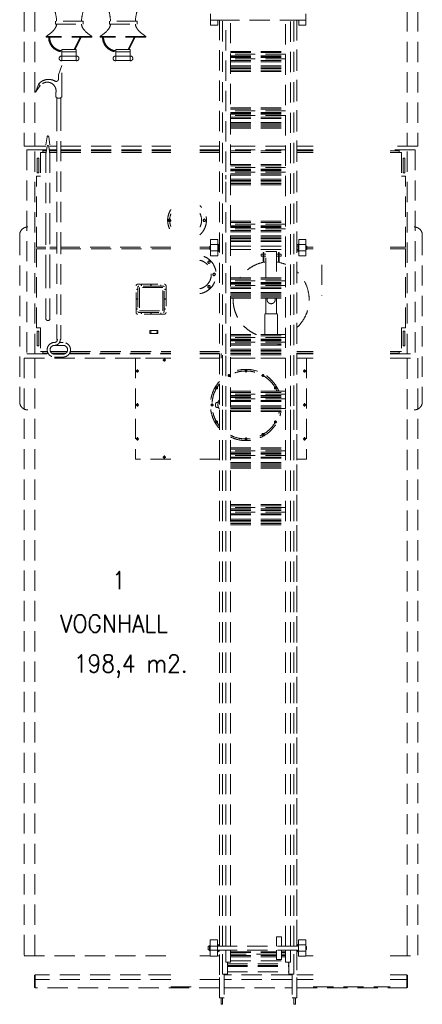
# Model space of a CAD drawing. Header units: millimetres. Extents: x -474437 to 165693, y -93174 to 980873.
# Tile 54 of 60: x 114453 to 116942, y 490047 to 496128. Entities that reach past the tile are written whole.
import ezdxf

# ---------------------------------------------------------------- set-up
doc = ezdxf.new("R2010")
doc.units = ezdxf.units.MM
doc.linetypes.add('NASCOSTA', pattern=[0.375, 0.25, -0.125])
doc.layers.add('Brannbil', color=9, linetype='CONTINUOUS', lineweight=9)
doc.styles.get("Standard").update_dxf_attribs({"font": 'romans.shx', "width": 0.9})

msp = doc.modelspace()

# ---------------------------------------------------------------- linework, layer by layer
at = {"layer": 'Brannbil', "linetype": 'NASCOSTA', "ltscale": 500}
for p, q in [((114480.6, 496554.5), (114480.6, 495347.6)), ((114545.6, 496554.5), (114545.6, 495347.6)), ((116849.4, 496554.5), (116849.4, 495347.6)), ((116914.3, 496554.5), (116914.3, 495347.6)), ((114674.7, 496118.9), (114674.7, 496100.9)), ((114845.7, 496118.9), (114674.7, 496118.9)), ((114845.7, 496100.9), (114845.7, 496118.9)), ((115008, 496118.9), (115008, 496100.9)), ((115179, 496118.9), (115008, 496118.9)), ((115179, 496100.9), (115179, 496118.9)), ((115632.9, 496125.4), (115632.9, 496165.4)), ((115632.9, 496125.4), (115707.2, 496125.4)), ((115632.9, 496095.4), (115632.9, 496125.4)), ((115676.9, 496095.4), (115676.9, 496125.4)), ((115687.2, 496125.4), (116167.1, 496125.4)), ((115687.2, 493752.5), (115687.2, 496125.4)), ((115707.2, 493743.3), (115707.2, 496125.4)), ((115727.2, 494063.8), (115727.2, 496125.4)), ((115757.1, 493732.5), (115757.1, 496125.4)), ((116097.1, 493726.2), (116097.1, 496125.4)), ((116127.1, 493741.4), (116127.1, 496125.4)), ((116147.1, 493743.3), (116147.1, 496125.4)), ((116167.1, 496125.4), (116222.9, 496125.4)), ((116167.1, 496125.4), (116167.1, 493802.7)), ((116167.1, 493756.9), (116167.1, 496125.4)), ((116178.9, 496095.4), (116178.9, 496125.4)), ((116222.9, 496125.4), (116222.9, 496165.4)), ((116222.9, 496095.4), (116222.9, 496125.4)), ((114674.7, 496100.9), (114845.7, 496100.9)), ((115008, 496100.9), (115179, 496100.9)), ((115632.9, 496095.4), (115676.9, 496095.4)), ((116178.9, 496095.4), (116222.9, 496095.4)), ((114616.2, 496024.3), (114616.2, 496019.8)), ((114899.7, 496024.3), (114616.2, 496024.3)), ((114899.7, 496019.8), (114616.2, 496019.8)), ((114789.6, 495943.9), (114827, 496019.8)), ((114795.2, 495943.9), (114832.6, 496019.8)), ((114899.7, 496024.3), (114899.7, 496019.8)), ((114949.6, 496024.3), (114949.6, 496019.8)), ((115233, 496024.3), (114949.6, 496024.3)), ((115233, 496019.8), (114949.6, 496019.8)), ((115122.9, 495943.9), (115160.3, 496019.8)), ((115128.6, 495943.9), (115165.9, 496019.8)), ((115233, 496024.3), (115233, 496019.8)), ((114713.9, 495943.9), (114801.9, 495943.9)), ((114713.9, 495943.9), (114713.9, 495875.4)), ((114801.9, 495943.9), (114801.9, 495875.4)), ((115047.3, 495943.9), (115135.3, 495943.9)), ((115047.3, 495943.9), (115047.3, 495875.4)), ((115135.3, 495943.9), (115135.3, 495875.4)), ((114713.9, 495930.2), (114801.9, 495930.2)), ((114713.9, 495903.8), (114801.9, 495903.8)), ((114713.9, 495875.4), (114801.9, 495875.4)), ((114782.7, 495930), (114782.8, 495930.2)), ((115047.3, 495930.2), (115135.3, 495930.2)), ((115047.3, 495903.8), (115135.3, 495903.8)), ((115047.3, 495875.4), (115135.3, 495875.4)), ((115757.1, 495933), (116097.1, 495933)), ((115757.1, 495925.6), (116097.1, 495925.6)), ((116097.1, 495916.1), (115757.1, 495916.1)), ((115757.1, 495906.1), (116097.1, 495906.1)), ((115757.1, 495899.1), (116097.1, 495899.1)), ((115757.1, 495895.7), (116097.1, 495895.7)), ((116097.1, 495886.1), (115757.1, 495886.1)), ((115757.1, 495876.1), (116097.1, 495876.1)), ((114712.8, 495845.3), (114692.2, 495788.5)), ((114712.8, 495674.3), (114712.8, 495844.6)), ((115757.1, 495869.1), (116097.1, 495869.1)), ((115757.1, 495843.1), (116097.1, 495843.1)), ((115757.1, 495835.7), (116097.1, 495835.7)), ((115757.1, 495826), (116097.1, 495826)), ((115757.1, 495816.1), (116097.1, 495816.1)), ((114692.2, 495788.5), (114692.2, 495760.6)), ((114692.2, 495767.2), (114692.2, 495762.8)), ((115757.1, 495809.1), (116097.1, 495809.1)), ((114568.4, 495728.6), (114551.4, 495681.1)), ((114551.4, 495681.1), (114580.3, 495721.1)), ((114580.2, 495720.6), (114568.4, 495729.4)), ((114676.8, 495653), (114676.8, 495679.2)), ((114685.8, 495644), (114676.8, 495653)), ((114676.8, 495653), (114685.8, 495644)), ((114685.8, 495644), (114682.9, 495644)), ((114682.9, 495643.9), (114682.9, 495565.8)), ((114703.8, 495644), (114685.8, 495644)), ((114703.6, 495643.9), (114706.3, 495643.9)), ((114703.8, 495644), (114712.8, 495653)), ((114706.3, 495643.9), (114706.3, 495565.8)), ((114712.8, 495653), (114712.8, 495674.3)), ((115757.1, 495583.1), (116097.1, 495583.1)), ((115757.1, 495575.7), (116097.1, 495575.7)), ((114682.9, 495565.8), (114682.9, 494808.8)), ((114706.3, 495566.2), (114706.3, 494805.1)), ((116097.1, 495566.1), (115757.1, 495566.1)), ((115757.1, 495556.1), (116097.1, 495556.1)), ((115757.1, 495549.1), (116097.1, 495549.1)), ((115757.1, 495545.7), (116097.1, 495545.7)), ((116097.1, 495536.1), (115757.1, 495536.1)), ((115757.1, 495526.1), (116097.1, 495526.1)), ((115757.1, 495519.1), (116097.1, 495519.1)), ((115757.1, 495493.1), (116097.1, 495493.1)), ((115757.1, 495485.7), (116097.1, 495485.7)), ((115757.1, 495476), (116097.1, 495476)), ((115757.1, 495466.1), (116097.1, 495466.1)), ((115757.1, 495459.1), (116097.1, 495459.1)), ((114622, 495405.7), (114614.6, 495355.5)), ((114632.7, 495405.6), (114639.8, 495355.5)), ((114480.6, 495347.6), (114614.6, 495347.6)), ((114545.6, 495347.6), (114614.6, 495347.6)), ((114614.6, 494807.6), (114614.6, 495355.5)), ((114622, 495346.3), (114614.6, 495296.1)), ((114632.7, 495346.3), (114639.8, 495296.1)), ((114639.8, 494807.6), (114639.8, 495355.5)), ((114639.8, 495347.6), (114682.9, 495347.6)), ((114639.8, 495347.6), (114682.9, 495347.6)), ((114706.3, 495347.6), (115387.5, 495347.6)), ((114706.3, 495347.6), (115387.5, 495347.6)), ((115567.5, 495347.6), (115687.2, 495347.6)), ((115567.5, 495347.6), (115687.2, 495347.6)), ((116097.1, 495347.6), (115757.1, 495347.6)), ((115757.1, 495347.6), (115822.3, 495347.6)), ((116267.1, 495347.6), (116167.1, 495347.6)), ((116914.3, 495347.6), (116743.7, 495347.6)), ((114496.6, 495323.7), (114496.6, 494063.8)), ((114496.6, 495323.7), (114614.6, 495323.7)), ((114546.6, 494063.8), (114546.6, 495323.7)), ((114581.6, 495307.7), (114581.6, 495162.7)), ((114581.6, 495307.7), (114614.6, 495307.7)), ((114596.6, 495307.7), (114596.6, 495323.7)), ((114596.6, 495317.7), (114614.6, 495317.7)), ((114639.8, 495323.7), (114682.9, 495323.7)), ((114639.8, 495317.7), (114682.9, 495317.7)), ((114639.8, 495307.7), (114682.9, 495307.7)), ((114706.3, 495323.7), (115387.5, 495323.7)), ((114706.3, 495317.7), (115387.5, 495317.7)), ((114706.3, 495307.7), (115387.5, 495307.7)), ((115567.5, 495323.7), (115687.2, 495323.7)), ((115567.5, 495317.7), (115687.2, 495317.7)), ((115567.5, 495307.7), (115687.2, 495307.7)), ((116097.1, 495323.7), (115757.1, 495323.7)), ((115757.1, 495317.7), (116097.1, 495317.7)), ((115757.1, 495307.7), (116097.1, 495307.7)), ((116267.1, 495323.7), (116167.1, 495323.7)), ((116167.1, 495317.7), (116267.1, 495317.7)), ((116167.1, 495307.7), (116267.1, 495307.7)), ((116898.3, 495323.7), (116743.7, 495323.7)), ((116743.7, 495317.7), (116798.4, 495317.7)), ((116743.7, 495307.7), (116813.4, 495307.7)), ((116798.4, 495307.7), (116798.4, 495323.7)), ((116813.4, 495307.7), (116813.4, 495162.7)), ((116848.4, 494063.8), (116848.4, 495323.7)), ((116898.3, 495323.7), (116898.3, 494063.8)), ((115757.1, 495233.1), (116097.1, 495233.1)), ((115757.1, 495225.7), (116097.1, 495225.7)), ((116097.1, 495216.1), (115757.1, 495216.1)), ((115757.1, 495206.1), (116097.1, 495206.1)), ((114581.6, 495162.7), (114556.6, 495162.7)), ((114556.6, 495162.7), (114581.6, 495162.7)), ((114556.6, 494723.5), (114556.6, 495162.7)), ((115727.2, 495143.1), (115727.2, 495169.1)), ((115757.1, 495199.1), (116097.1, 495199.1)), ((115757.1, 495195.7), (116097.1, 495195.7)), ((116097.1, 495186.1), (115757.1, 495186.1)), ((115757.1, 495176.1), (116097.1, 495176.1)), ((115757.1, 495169.1), (116097.1, 495169.1)), ((116813.4, 495162.7), (116838.4, 495162.7)), ((116838.4, 494723.5), (116838.4, 495162.7)), ((115757.1, 495143.1), (116097.1, 495143.1)), ((115757.1, 495135.7), (116097.1, 495135.7)), ((115757.1, 495126.1), (116097.1, 495126.1)), ((115757.1, 495116.1), (116097.1, 495116.1)), ((115757.1, 495109.1), (116097.1, 495109.1)), ((115757.1, 494883.2), (116097.1, 494883.2)), ((115757.1, 494875.8), (116097.1, 494875.8)), ((116097.1, 494866.2), (115757.1, 494866.2)), ((115757.1, 494856.2), (116097.1, 494856.2)), ((115757.1, 494849.2), (116097.1, 494849.2)), ((115757.1, 494845.8), (116097.1, 494845.8)), ((114452.6, 494798.2), (114452.6, 493768.3)), ((114614.6, 494550.9), (114614.6, 494807.6)), ((114639.8, 494554.1), (114639.8, 494807.6)), ((114682.9, 494808.8), (114682.9, 494152.8)), ((114706.3, 494805.1), (114706.3, 494152.8)), ((116097.1, 494836.2), (115757.1, 494836.2)), ((115757.1, 494826.2), (116097.1, 494826.2)), ((115757.1, 494819.2), (116097.1, 494819.2)), ((115757.1, 494793.2), (116097.1, 494793.2)), ((115757.1, 494785.8), (116097.1, 494785.8)), ((116942.3, 494798.2), (116942.3, 493768.3)), ((114614.6, 494723.5), (114556.6, 494723.5)), ((114682.9, 494723.5), (114639.8, 494723.5)), ((115387.5, 494723.5), (114706.3, 494723.5)), ((115627.9, 494723.5), (115567.5, 494723.5)), ((115627.9, 494709.9), (115627.9, 494729.9)), ((115632.9, 494729.9), (115627.9, 494729.9)), ((115632.9, 494769.9), (115676.9, 494769.9)), ((115632.9, 494739.9), (115632.9, 494769.9)), ((115632.9, 494699.9), (115632.9, 494739.9)), ((115676.9, 494739.9), (115632.9, 494739.9)), ((115676.9, 494769.9), (115676.9, 494719.9)), ((115676.9, 494742.4), (115681.9, 494742.4)), ((115676.9, 494669.9), (115676.9, 494719.9)), ((115681.9, 494697.4), (115681.9, 494742.4)), ((115681.9, 494739.9), (115687.2, 494739.9)), ((115757.1, 494776.1), (116097.1, 494776.1)), ((115757.1, 494766.2), (116097.1, 494766.2)), ((115757.1, 494759.2), (116097.1, 494759.2)), ((115757.1, 494729.9), (116097.1, 494729.9)), ((116167.1, 494739.9), (116173.9, 494739.9)), ((116167.1, 494729.9), (116173.9, 494729.9)), ((116178.9, 494742.4), (116173.9, 494742.4)), ((116173.9, 494697.4), (116173.9, 494742.4)), ((116178.9, 494769.9), (116222.9, 494769.9)), ((116178.9, 494719.9), (116178.9, 494769.9)), ((116178.9, 494739.9), (116222.9, 494739.9)), ((116178.9, 494669.9), (116178.9, 494719.9)), ((116222.9, 494769.9), (116222.9, 494739.9)), ((116222.9, 494699.9), (116222.9, 494739.9)), ((116222.9, 494729.9), (116227.9, 494729.9)), ((116227.9, 494709.9), (116227.9, 494729.9)), ((116227.9, 494723.5), (116267.1, 494723.5)), ((116743.7, 494723.5), (116838.4, 494723.5)), ((114556.6, 494224.8), (114556.6, 494713.5)), ((114556.6, 494713.5), (114614.6, 494713.5)), ((114639.8, 494713.5), (114682.9, 494713.5)), ((114706.3, 494713.5), (115387.5, 494713.5)), ((115567.5, 494713.5), (115627.9, 494713.5)), ((115632.9, 494709.9), (115627.9, 494709.9)), ((115676.9, 494699.9), (115632.9, 494699.9)), ((115632.9, 494669.9), (115632.9, 494699.9)), ((115632.9, 494669.9), (115676.9, 494669.9)), ((115676.9, 494697.4), (115681.9, 494697.4)), ((115681.9, 494709.9), (115687.2, 494709.9)), ((115681.9, 494699.9), (115687.2, 494699.9)), ((115757.1, 494709.9), (116097.1, 494709.9)), ((115945, 494680.2), (115945, 494668.2)), ((115957.5, 494680.2), (115945, 494680.2)), ((115945, 494668.2), (115957.5, 494668.2)), ((115957.5, 494629.3), (115957.5, 494689.7)), ((115957.5, 494689.7), (115961.5, 494689.7)), ((115957.5, 494680.7), (115961.5, 494680.7)), ((115961.5, 494630.2), (115961.5, 494689.7)), ((115974.9, 494680.2), (115961.5, 494680.2)), ((115961.5, 494668.2), (115974.9, 494668.2)), ((115974.9, 494697.2), (116039.9, 494697.2)), ((115974.9, 494533.2), (115974.9, 494697.2)), ((116039.9, 494697.2), (116039.9, 494533.2)), ((116053.4, 494680.2), (116039.9, 494680.2)), ((116039.9, 494668.2), (116053.4, 494668.2)), ((116053.4, 494630.2), (116053.4, 494689.7)), ((116057.4, 494689.7), (116053.4, 494689.7)), ((116057.4, 494680.7), (116053.4, 494680.7)), ((116057.4, 494629.3), (116057.4, 494689.7)), ((116069.9, 494680.2), (116057.4, 494680.2)), ((116057.4, 494668.2), (116069.9, 494668.2)), ((116069.9, 494668.2), (116069.9, 494680.2)), ((116167.1, 494709.9), (116173.9, 494709.9)), ((116167.1, 494699.9), (116173.9, 494699.9)), ((116178.9, 494697.4), (116173.9, 494697.4)), ((116178.9, 494699.9), (116222.9, 494699.9)), ((116178.9, 494669.9), (116222.9, 494669.9)), ((116222.9, 494709.9), (116227.9, 494709.9)), ((116222.9, 494669.9), (116222.9, 494699.9)), ((116227.9, 494713.5), (116267.1, 494713.5)), ((116743.7, 494713.5), (116838.4, 494713.5)), ((116838.4, 494224.8), (116838.4, 494713.5)), ((116321.1, 494615.2), (116321.1, 494425.9)), ((114614.6, 494496.1), (114614.6, 494550.9)), ((114639.8, 494496.2), (114639.8, 494554.1)), ((114614.6, 494282.2), (114614.6, 494496.1)), ((114639.8, 494282.2), (114639.8, 494496.2)), ((115184, 494477.8), (115184, 494325.8)), ((115341, 494482.8), (115189, 494482.8)), ((115202.5, 494488.3), (115208.5, 494488.3)), ((115205.5, 494485.3), (115205.5, 494491.3)), ((115262.5, 494488.3), (115268.5, 494488.3)), ((115265.5, 494485.3), (115265.5, 494491.3)), ((115322.5, 494488.3), (115328.5, 494488.3)), ((115325.5, 494485.3), (115325.5, 494491.3)), ((115346, 494325.8), (115346, 494477.8)), ((115757.1, 494533.2), (116097.1, 494533.2)), ((115757.1, 494525.8), (116097.1, 494525.8)), ((116097.1, 494516.2), (115757.1, 494516.2)), ((115757.1, 494506.2), (116097.1, 494506.2)), ((115757.1, 494499.2), (116097.1, 494499.2)), ((115757.1, 494495.8), (116097.1, 494495.8)), ((116097.1, 494486.2), (115757.1, 494486.2)), ((115757.1, 494476.2), (116097.1, 494476.2)), ((115181.5, 494462.3), (115175.5, 494462.3)), ((115178.5, 494459.3), (115178.5, 494465.3)), ((115193, 494473.8), (115193, 494329.8)), ((115337, 494473.8), (115193, 494473.8)), ((115337, 494329.8), (115337, 494473.8)), ((115348.5, 494462.3), (115354.5, 494462.3)), ((115351.5, 494459.3), (115351.5, 494465.3)), ((115757.1, 494469.2), (116097.1, 494469.2)), ((115757.1, 494443.2), (116097.1, 494443.2)), ((115757.1, 494435.8), (116097.1, 494435.8)), ((115757.1, 494426.1), (116097.1, 494426.1)), ((115757.1, 494416.2), (116097.1, 494416.2)), ((115181.5, 494402.3), (115175.5, 494402.3)), ((115178.5, 494399.3), (115178.5, 494405.4)), ((115348.5, 494402.3), (115354.5, 494402.3)), ((115351.5, 494399.3), (115351.5, 494405.4)), ((115757.1, 494409.2), (116097.1, 494409.2)), ((115974.9, 494312.3), (115974.9, 494409.2)), ((116039.9, 494312.3), (116039.9, 494409.2)), ((115181.5, 494342.3), (115175.5, 494342.3)), ((115178.5, 494339.3), (115178.5, 494345.4)), ((115189, 494320.8), (115341, 494320.8)), ((115193, 494329.8), (115337, 494329.8)), ((115202.5, 494315.3), (115208.5, 494315.3)), ((115205.5, 494318.4), (115205.5, 494312.3)), ((115262.5, 494315.3), (115268.5, 494315.3)), ((115265.5, 494318.4), (115265.5, 494312.3)), ((115322.5, 494315.3), (115328.5, 494315.3)), ((115325.5, 494318.4), (115325.5, 494312.3)), ((115348.5, 494342.3), (115354.5, 494342.3)), ((115351.5, 494339.3), (115351.5, 494345.4)), ((115967.5, 494312.3), (116047.4, 494312.3)), ((115967.5, 494183.2), (115967.5, 494312.3)), ((116047.4, 494183.2), (116047.4, 494312.3)), ((114581.6, 494224.8), (114556.6, 494224.8)), ((114581.6, 494224.8), (114581.6, 494079.8)), ((115257.9, 494189.4), (115257.9, 494209.4)), ((115307.9, 494209.4), (115257.9, 494209.4)), ((115257.9, 494189.4), (115257.9, 494204.4)), ((115307.9, 494189.4), (115257.9, 494189.4)), ((115307.9, 494189.4), (115257.9, 494189.4)), ((115267.9, 494199.4), (115259.9, 494199.4)), ((115263.9, 494195.4), (115263.9, 494203.4)), ((115305.9, 494199.4), (115297.9, 494199.4)), ((115301.9, 494195.4), (115301.9, 494203.4)), ((115307.9, 494209.4), (115307.9, 494189.4)), ((115307.9, 494204.4), (115307.9, 494189.4)), ((115757.1, 494183.2), (115967.5, 494183.2)), ((115757.1, 494175.8), (116097.1, 494175.8)), ((115967.5, 494183.2), (116097.1, 494183.2)), ((116813.4, 494224.8), (116838.4, 494224.8)), ((116813.4, 494224.8), (116813.4, 494079.8)), ((114721.8, 494116.8), (114667.8, 494116.8)), ((114685.8, 494152.8), (114682.9, 494152.8)), ((114721.8, 494116.8), (114686.8, 494116.8)), ((114721.8, 494134.8), (114699, 494134.8)), ((114703.8, 494152.8), (114706.3, 494152.8)), ((116097.1, 494166.2), (115757.1, 494166.2)), ((115757.1, 494156.2), (116097.1, 494156.2)), ((115757.1, 494149.2), (116097.1, 494149.2)), ((115757.1, 494145.8), (116097.1, 494145.8)), ((116097.1, 494136.2), (115757.1, 494136.2)), ((115757.1, 494126.3), (116097.1, 494126.3)), ((115757.1, 494119.2), (116097.1, 494119.2)), ((116053.4, 494119.3), (116047.4, 494119.3)), ((116069.9, 494119.3), (116057.4, 494119.3)), ((114496.6, 494063.8), (114631.1, 494063.8)), ((114581.6, 494079.8), (114624, 494079.8)), ((114596.6, 494079.8), (114596.6, 494063.8)), ((114596.6, 494069.8), (114627.5, 494069.8)), ((114642.8, 494079.8), (114746.9, 494079.8)), ((114649.7, 494069.8), (114740, 494069.8)), ((114660.6, 494063.8), (114729.1, 494063.8)), ((114667.8, 494062.8), (114721.8, 494062.8)), ((114758.6, 494063.8), (115387.5, 494063.8)), ((114762.1, 494069.8), (115387.5, 494069.8)), ((114765.7, 494079.8), (115387.5, 494079.8)), ((115567.5, 494079.8), (115687.5, 494079.8)), ((115567.5, 494069.8), (115687.2, 494069.8)), ((115567.5, 494063.8), (115687.2, 494063.8)), ((115697.5, 494038.8), (115697.5, 494067.4)), ((115727.2, 493739), (115727.2, 494063.8)), ((115757.1, 494093.2), (116097.1, 494093.2)), ((115757.1, 494085.8), (116097.1, 494085.8)), ((115757.1, 494076.2), (116097.1, 494076.2)), ((115757.1, 494066.3), (116097.1, 494066.3)), ((115757.1, 494059.3), (116097.1, 494059.3)), ((116167.1, 494079.8), (116267.1, 494079.8)), ((116167.1, 494069.8), (116267.1, 494069.8)), ((116167.1, 494063.8), (116267.1, 494063.8)), ((116743.7, 494079.8), (116813.4, 494079.8)), ((116743.7, 494069.8), (116798.4, 494069.8)), ((116743.7, 494063.8), (116898.3, 494063.8)), ((116798.4, 494063.8), (116798.4, 494079.8)), ((114480.6, 494038.8), (115387.5, 494038.8)), ((114480.6, 494038.8), (114480.6, 490347.1)), ((114545.6, 494038.8), (114545.6, 490347.1)), ((114667.8, 494044.8), (114721.8, 494044.8)), ((115387.5, 494038.8), (115168, 494038.8)), ((115168, 494038.8), (115168, 494038.8)), ((115387.5, 494038.8), (115168, 494038.8)), ((115168, 494038.8), (115168, 493413.9)), ((115354.6, 494026.3), (115338.2, 494026.3)), ((115347.5, 494036.7), (115347.5, 494016.5)), ((115687.2, 494038.8), (115567.5, 494038.8)), ((115567.5, 494038.8), (115687.2, 494038.8)), ((115687.2, 494038.8), (115567.5, 494038.8)), ((115697.5, 494038.8), (115697.5, 494038.8)), ((116097.1, 494038.8), (115757.1, 494038.8)), ((115757.1, 494038.8), (116097.1, 494038.8)), ((116097.1, 494038.8), (115757.1, 494038.8)), ((116226.9, 494038.8), (116167.1, 494038.8)), ((116167.1, 494038.8), (116267.1, 494038.8)), ((116226.9, 494038.8), (116167.1, 494038.8)), ((116226.9, 494038.8), (116226.9, 493413.9)), ((116743.7, 494038.8), (116914.3, 494038.8)), ((116849.4, 490347.1), (116849.4, 494038.8)), ((116914.3, 494038.8), (116914.3, 490347.1)), ((115187.6, 493958.5), (115171.1, 493958.5)), ((115180.5, 493968.9), (115180.5, 493948.7)), ((115744.3, 493935.7), (115741.4, 493930.7)), ((115741.4, 493930.7), (115742.8, 493928.2)), ((115744.3, 493925.7), (115742.8, 493928.2)), ((115750.1, 493925.6), (115744.2, 493935.8)), ((115750.1, 493935.7), (115744.3, 493935.7)), ((115751.5, 493933.2), (115750.1, 493935.7)), ((115752.9, 493930.7), (115750.1, 493925.7)), ((115751.5, 493933.2), (115752.9, 493930.7)), ((115858.2, 493958.8), (115846.2, 493958.8)), ((115852.2, 493964.6), (115847.2, 493961.7)), ((115847.2, 493961.7), (115847.2, 493958.8)), ((115847.2, 493955.9), (115847.2, 493958.8)), ((115852.2, 493953), (115847.2, 493955.9)), ((115852.2, 493952.4), (115852.2, 493965.2)), ((115852.2, 493952.9), (115852.2, 493964.7)), ((115857.2, 493961.7), (115852.2, 493964.6)), ((115852.2, 493950.4), (115852.2, 493962.2)), ((115857.2, 493955.9), (115852.2, 493953)), ((115857.2, 493958.8), (115857.2, 493961.7)), ((115857.2, 493958.8), (115857.2, 493955.9)), ((115951.4, 493930.7), (115952.8, 493933.2)), ((115954.3, 493925.7), (115951.4, 493930.7)), ((115954.3, 493935.7), (115952.8, 493933.2)), ((115954.2, 493925.6), (115960.1, 493935.8)), ((115960, 493935.7), (115954.3, 493935.7)), ((115962.9, 493930.7), (115960, 493935.7)), ((115961.5, 493928.2), (115960, 493925.7)), ((115961.5, 493928.2), (115962.9, 493930.7)), ((116221.5, 493958.5), (116205, 493958.5)), ((116214.4, 493968.9), (116214.4, 493948.7)), ((115750.1, 493925.7), (115744.3, 493925.7)), ((115960, 493925.7), (115954.3, 493925.7)), ((115675.4, 493850.9), (115665.2, 493856.8)), ((115670.3, 493859.6), (115665.3, 493856.7)), ((115665.3, 493856.7), (115665.3, 493850.9)), ((115665.3, 493850.9), (115667.8, 493849.5)), ((115670.3, 493848), (115667.8, 493849.5)), ((115672.8, 493858.1), (115670.3, 493859.6)), ((115675.3, 493850.9), (115670.3, 493848)), ((115672.8, 493858.1), (115675.3, 493856.7)), ((115675.3, 493856.7), (115675.3, 493850.9)), ((115757.1, 493833.3), (115797.8, 493833.3)), ((115757.1, 493833.3), (116097.1, 493833.3)), ((115757.1, 493825.9), (116097.1, 493825.9)), ((116097.1, 493816.3), (115757.1, 493816.3)), ((115757.1, 493806.3), (116097.1, 493806.3)), ((116028.9, 493850.9), (116039.1, 493856.8)), ((116029, 493856.7), (116031.5, 493858.1)), ((116029, 493850.9), (116029, 493856.7)), ((116034, 493848), (116029, 493850.9)), ((116034, 493859.6), (116031.5, 493858.1)), ((116039, 493856.7), (116034, 493859.6)), ((116036.5, 493849.5), (116034, 493848)), ((116036.5, 493849.5), (116039, 493850.9)), ((116039, 493850.9), (116039, 493856.7)), ((116047.6, 493833.3), (116097.1, 493833.3)), ((115187.6, 493748.8), (115171.1, 493748.8)), ((115180.5, 493759.3), (115180.5, 493739.1)), ((115648.1, 493748.8), (115636.3, 493748.8)), ((115639.3, 493753.8), (115636.4, 493748.8)), ((115636.4, 493748.8), (115639.3, 493743.8)), ((115650.6, 493748.8), (115638.8, 493748.8)), ((115642.2, 493753.8), (115639.3, 493753.8)), ((115642.2, 493753.8), (115645.1, 493753.8)), ((115645.1, 493753.8), (115647.9, 493748.8)), ((115647.9, 493748.8), (115645.1, 493743.8)), ((115663.9, 493741.8), (115663.9, 493755.8)), ((115681.4, 493763.8), (115671.9, 493763.8)), ((115687.2, 490407), (115687.2, 493752.5)), ((115757.1, 493799.3), (116097.1, 493799.3)), ((115757.1, 493795.9), (116097.1, 493795.9)), ((116097.1, 493786.3), (115757.1, 493786.3)), ((115757.1, 493776.3), (116097.1, 493776.3)), ((115757.1, 493769.3), (116097.1, 493769.3)), ((116147.1, 490407), (116147.1, 493747.8)), ((116167.1, 490407), (116167.1, 493756.9)), ((116167.1, 493756.9), (116167.1, 490407)), ((116221.5, 493748.8), (116205, 493748.8)), ((116214.4, 493759.3), (116214.4, 493739.1)), ((115639.3, 493743.8), (115642.2, 493743.8)), ((115645.1, 493743.8), (115642.2, 493743.8)), ((115681.4, 493733.8), (115671.9, 493733.8)), ((115707.2, 490407), (115707.2, 493744.8)), ((115727.2, 490407), (115727.2, 493739)), ((115757.1, 493743.3), (116097.1, 493743.3)), ((115757.1, 493735.9), (116097.1, 493735.9)), ((115757.1, 490407), (115757.1, 493732.5)), ((115757.1, 493726.2), (115798.5, 493726.2)), ((115757.1, 493726.2), (116097.1, 493726.2)), ((115757.1, 493716.3), (116097.1, 493716.3)), ((115757.1, 493716.3), (116097.1, 493716.3)), ((115757.1, 493709.3), (116097.1, 493709.3)), ((115757.1, 493709.3), (116097.1, 493709.3)), ((116047.1, 493726.2), (116097.1, 493726.2)), ((116097.1, 490407), (116097.1, 493734.2)), ((116127.1, 490407), (116127.1, 493741.4)), ((115675.4, 493646.8), (115665.2, 493640.9)), ((115667.8, 493648.2), (115665.3, 493646.7)), ((115665.3, 493646.7), (115665.3, 493640.9)), ((115665.3, 493640.9), (115670.3, 493638.1)), ((115667.8, 493648.2), (115670.3, 493649.6)), ((115670.3, 493649.6), (115675.3, 493646.7)), ((115670.3, 493638.1), (115672.8, 493639.5)), ((115675.3, 493640.9), (115672.8, 493639.5)), ((115675.3, 493646.7), (115675.3, 493640.9)), ((116028.9, 493646.8), (116039.1, 493640.9)), ((116029, 493646.7), (116034, 493649.6)), ((116029, 493640.9), (116029, 493646.7)), ((116031.5, 493639.5), (116029, 493640.9)), ((116031.5, 493639.5), (116034, 493638.1)), ((116034, 493649.6), (116036.5, 493648.2)), ((116034, 493638.1), (116039, 493640.9)), ((116039, 493646.7), (116036.5, 493648.2)), ((116039, 493640.9), (116039, 493646.7)), ((116127.1, 493498.9), (116127.1, 493625.1)), ((115951.4, 493567), (115954.3, 493572)), ((115952.8, 493564.5), (115951.4, 493567)), ((115952.8, 493564.5), (115954.3, 493562)), ((115954.2, 493572.1), (115960.1, 493561.9)), ((115954.3, 493572), (115960, 493572)), ((115960, 493572), (115961.5, 493569.5)), ((115960, 493562), (115962.9, 493567)), ((115962.9, 493567), (115961.5, 493569.5)), ((115187.6, 493538.8), (115171.1, 493538.8)), ((115180.5, 493549.3), (115180.5, 493529.1)), ((115847.2, 493541.7), (115852.2, 493544.6)), ((115847.2, 493538.8), (115847.2, 493541.7)), ((115847.2, 493538.8), (115847.2, 493536)), ((115847.2, 493536), (115852.2, 493533.1)), ((115852.2, 493547.2), (115852.2, 493535.4)), ((115852.2, 493544.7), (115852.2, 493532.9)), ((115852.2, 493544.6), (115857.2, 493541.7)), ((115852.2, 493533.1), (115857.2, 493536)), ((115857.2, 493541.7), (115857.2, 493538.8)), ((115857.2, 493536), (115857.2, 493538.8)), ((115954.3, 493562), (115960, 493562)), ((116221.5, 493538.8), (116205, 493538.8)), ((116214.4, 493549.3), (116214.4, 493529.1)), ((115757.1, 493483.3), (116097.1, 493483.3)), ((115757.1, 493475.9), (116097.1, 493475.9)), ((116097.1, 493466.3), (115757.1, 493466.3)), ((115757.1, 493456.3), (116097.1, 493456.3)), ((115757.1, 493449.3), (116097.1, 493449.3)), ((115757.1, 493445.9), (116097.1, 493445.9)), ((115387.5, 493413.9), (115168, 493413.9)), ((115354.6, 493426.4), (115338.2, 493426.4)), ((115347.5, 493415.9), (115347.5, 493436.1)), ((115687.2, 493413.9), (115567.5, 493413.9)), ((116097.1, 493436.3), (115757.1, 493436.3)), ((115757.1, 493426.3), (116097.1, 493426.3)), ((115757.1, 493419.3), (116097.1, 493419.3)), ((115757.1, 493393.3), (116097.1, 493393.3)), ((115757.1, 493385.9), (116097.1, 493385.9)), ((116054.6, 493426.4), (116038.1, 493426.4)), ((116226.9, 493413.9), (116167.1, 493413.9)), ((115757.1, 493376.3), (116097.1, 493376.3)), ((115757.1, 493366.3), (116097.1, 493366.3)), ((115757.1, 493359.3), (116097.1, 493359.3)), ((115757.1, 493133.4), (116097.1, 493133.4)), ((115757.1, 493126), (116097.1, 493126)), ((116097.1, 493116.4), (115757.1, 493116.4)), ((115757.1, 493106.4), (116097.1, 493106.4)), ((115757.1, 493099.4), (116097.1, 493099.4)), ((115757.1, 493096), (116097.1, 493096)), ((116097.1, 493086.4), (115757.1, 493086.4)), ((115757.1, 493076.4), (116097.1, 493076.4)), ((115757.1, 493069.4), (116097.1, 493069.4)), ((115757.1, 493043.4), (116097.1, 493043.4)), ((115757.1, 493036), (116097.1, 493036)), ((115757.1, 493026.3), (116097.1, 493026.3)), ((115757.1, 493016.4), (116097.1, 493016.4)), ((115757.1, 493009.4), (116097.1, 493009.4)), ((116041.5, 490464.4), (116041.5, 490407)), ((116041.5, 490464.4), (116071.5, 490464.4)), ((116071.5, 490464.4), (116071.5, 490407)), ((115618.7, 490406.5), (115618.7, 490382.6)), ((115625.6, 490406.5), (115618.7, 490406.5)), ((115625.6, 490394.5), (115625.6, 490409.5)), ((115631.5, 490411), (115627.1, 490411)), ((115631.5, 490444.5), (115675.5, 490444.5)), ((115631.5, 490414.5), (115631.5, 490444.5)), ((115631.5, 490414.5), (115631.5, 490374.6)), ((115631.5, 490379.6), (115631.5, 490409.5)), ((115671.5, 490407), (115631.5, 490407)), ((115671.5, 490407), (116177.4, 490407)), ((115675.5, 490444.5), (115675.5, 490382.1)), ((115675.5, 490417), (115680.5, 490417)), ((115680.5, 490407), (115680.5, 490417)), ((115680.5, 490414.5), (115687.2, 490414.5)), ((116167.1, 490414.5), (116172.4, 490414.5)), ((116177.4, 490417), (116172.4, 490417)), ((116172.4, 490407), (116172.4, 490417)), ((116177.4, 490444.5), (116221.4, 490444.5)), ((116177.4, 490382.1), (116177.4, 490444.5)), ((116177.4, 490414.5), (116181.4, 490414.5)), ((116181.4, 490414.5), (116221.4, 490414.5)), ((116221.4, 490444.5), (116221.4, 490414.5)), ((116221.4, 490374.6), (116221.4, 490414.5)), ((116221.4, 490404.5), (116226.4, 490404.5)), ((116226.4, 490384.6), (116226.4, 490404.5)), ((114480.6, 490347.1), (115387.5, 490347.1)), ((115567.5, 490347.1), (115631.5, 490347.1)), ((115567.5, 490347.1), (115631.5, 490347.1)), ((115618.7, 490382.6), (115625.6, 490382.6)), ((115625.6, 490379.6), (115625.6, 490394.5)), ((115631.5, 490378.1), (115627.1, 490378.1)), ((115671.5, 490382.1), (115631.5, 490382.1)), ((115631.5, 490344.6), (115631.5, 490374.6)), ((115631.5, 490344.6), (115675.5, 490344.6)), ((115671.5, 490382.1), (116177.4, 490382.1)), ((115675.5, 490344.6), (115675.5, 490382.1)), ((115675.5, 490372.1), (115680.5, 490372.1)), ((115675.5, 490347.1), (115687.2, 490347.1)), ((115680.5, 490372.1), (115680.5, 490382.1)), ((115680.5, 490374.6), (115687.2, 490374.6)), ((115687.2, 490229.7), (115687.2, 490382.1)), ((115707.2, 490232.6), (115707.2, 490382.1)), ((115727.2, 490307.6), (115727.2, 490382.1)), ((115757.1, 490307.6), (115757.1, 490382.1)), ((115757.1, 490370.6), (116041.5, 490370.6)), ((115757.1, 490367.2), (116041.5, 490367.2)), ((116041.5, 490357.6), (115757.1, 490357.6)), ((115757.1, 490347.6), (116041.5, 490347.6)), ((115757.1, 490340.6), (116041.5, 490340.6)), ((116041.5, 490324.7), (116041.5, 490382.1)), ((116071.5, 490324.7), (116071.5, 490382.1)), ((116071.5, 490370.6), (116097.1, 490370.6)), ((116071.5, 490367.2), (116097.1, 490367.2)), ((116097.1, 490357.6), (116071.5, 490357.6)), ((116071.5, 490347.6), (116097.1, 490347.6)), ((116071.5, 490340.6), (116097.1, 490340.6)), ((116097.1, 490307.6), (116097.1, 490382.1)), ((116127.1, 490307.6), (116127.1, 490382.1)), ((116147.1, 490232.6), (116147.1, 490382.1)), ((116167.1, 490087.6), (116167.1, 490382.1)), ((116167.1, 490382.1), (116167.1, 490087.6)), ((116167.1, 490374.6), (116172.4, 490374.6)), ((116172.4, 490372.1), (116172.4, 490382.1)), ((116177.4, 490372.1), (116172.4, 490372.1)), ((116177.4, 490344.6), (116177.4, 490382.1)), ((116177.4, 490374.6), (116181.4, 490374.6)), ((116177.4, 490344.6), (116221.4, 490344.6)), ((116181.4, 490374.6), (116221.4, 490374.6)), ((116221.4, 490384.6), (116226.4, 490384.6)), ((116221.4, 490344.6), (116221.4, 490374.6)), ((116221.4, 490347.1), (116267.1, 490347.1)), ((116743.7, 490347.1), (116914.3, 490347.1)), ((115727.2, 490307.6), (115757.1, 490307.6)), ((115737.1, 490232.6), (115737.1, 490307.6)), ((115737.1, 490297.6), (116117.1, 490297.6)), ((115737.1, 490287.6), (116117.1, 490287.6)), ((115737.1, 490280.6), (116117.1, 490280.6)), ((115757.1, 490314.6), (116097.1, 490314.6)), ((116041.5, 490324.7), (116071.5, 490324.7)), ((116127.1, 490307.6), (116097.1, 490307.6)), ((116097.1, 490307.6), (116127.1, 490307.6)), ((116127.1, 490307.6), (116097.1, 490307.6)), ((116117.1, 490232.6), (116117.1, 490307.6)), ((114544.6, 490227.7), (114544.6, 490151.7)), ((114547.6, 490227.7), (114544.6, 490227.7)), ((115387.5, 490229.7), (114547.6, 490229.7)), ((114547.6, 490229.7), (114547.6, 490149.7)), ((114547.6, 490227.7), (114547.6, 490197.7)), ((115319, 490229.7), (115249, 490229.7)), ((115687.5, 490229.7), (115687.2, 490229.7)), ((115687.2, 490087.6), (115687.2, 490229.7)), ((115707.2, 490232.6), (115727.2, 490232.6)), ((115707.2, 490232.6), (115737.1, 490232.6)), ((115717.2, 490232.6), (115717.2, 490087.6)), ((116137.1, 490229.7), (115717.2, 490229.7)), ((115737.1, 490247.9), (116117.1, 490247.9)), ((116007.4, 490229.7), (116137.1, 490229.7)), ((116075.9, 490229.7), (116137.1, 490229.7)), ((116127.1, 490232.6), (116117.1, 490232.6)), ((116147.1, 490232.6), (116127.1, 490232.6)), ((116137.1, 490232.6), (116137.1, 490087.6)), ((116267.1, 490229.7), (116167.1, 490229.7)), ((116167.1, 490229.7), (116267.1, 490229.7)), ((116847.4, 490229.7), (116743.7, 490229.7)), ((116743.7, 490229.7), (116847.4, 490229.7)), ((116847.4, 490229.7), (116847.4, 490149.7)), ((116847.4, 490229.7), (116847.4, 490149.7)), ((116847.4, 490227.7), (116850.4, 490227.7)), ((116847.4, 490227.7), (116847.4, 490227)), ((116847.4, 490227.7), (116847.4, 490197.7)), ((116847.4, 490227.7), (116850.4, 490227.7)), ((116850.4, 490227.7), (116850.4, 490151.7)), ((116850.4, 490227.7), (116850.4, 490151.7)), ((115387.5, 490199.7), (114547.6, 490199.7)), ((114547.6, 490197.7), (114547.6, 490151.7)), ((115687.2, 490199.7), (115567.5, 490199.7)), ((116137.1, 490199.7), (115717.2, 490199.7)), ((116007.4, 490199.7), (116137.1, 490199.7)), ((116267.1, 490199.7), (116167.1, 490199.7)), ((116167.1, 490199.7), (116267.1, 490199.7)), ((116847.4, 490199.7), (116743.7, 490199.7)), ((116743.7, 490199.7), (116847.4, 490199.7)), ((116847.4, 490197.7), (116847.4, 490151.7)), ((116847.4, 490197.7), (116847.4, 490151.7)), ((114547.6, 490151.7), (114544.6, 490151.7)), ((115687.2, 490149.7), (114547.6, 490149.7)), ((115387.5, 490155.2), (115567.5, 490155.2)), ((115717.2, 490149.7), (116137.1, 490149.7)), ((116167.1, 490149.7), (116847.4, 490149.7)), ((116267.1, 490155.2), (116743.7, 490155.2)), ((116847.4, 490151.7), (116850.4, 490151.7)), ((116847.4, 490151.7), (116850.4, 490151.7)), ((115717.2, 490087.6), (115687.2, 490087.6)), ((115697.5, 490047.9), (115697.5, 490087.6)), ((115707.5, 490047.9), (115697.5, 490047.9)), ((115707.5, 490047.9), (115707.5, 490087.6)), ((116167.1, 490087.6), (116137.1, 490087.6)), ((116137.1, 490087.6), (116167.1, 490087.6)), ((116146.8, 490047.9), (116146.8, 490087.6)), ((116147.7, 490047.1), (116157.4, 490047.1)), ((116157.4, 490047.9), (116157.4, 490087.6))]:
    msp.add_line(p, q, dxfattribs=at)
for points in [[(114571.6, 495272.7), (114571.6, 495182.7), (114561.6, 495182.7), (114561.6, 495272.7)], [(116823.4, 495272.7), (116823.4, 495182.7), (116833.4, 495182.7), (116833.4, 495272.7)], [(114571.6, 494114.8), (114571.6, 494204.8), (114561.6, 494204.8), (114561.6, 494114.8)], [(116823.4, 494114.8), (116823.4, 494204.8), (116833.4, 494204.8), (116833.4, 494114.8)]]:
    msp.add_lwpolyline(points, close=True, dxfattribs=at)
msp.add_lwpolyline([(115357.5, 494319.3, -0.414214), (115347.5, 494309.3), (115182.5, 494309.3, -0.414214), (115172.5, 494319.3), (115172.5, 494484.3, -0.414214), (115182.5, 494494.3), (115347.5, 494494.3, -0.414214), (115357.5, 494484.3)], format="xyb", close=True, dxfattribs=at)
for centre, radius in [((115380, 494889.7), 6.2), ((115595, 494889.7), 6.2), ((115623.5, 494630.7), 6.2), ((115655, 494554.7), 6.2), ((115623.5, 494478.7), 6.2), ((115263.9, 494199.4), 2), ((115301.9, 494199.4), 2), ((115347.5, 494026.3), 6), ((115180.5, 493958.5), 6), ((115747.2, 493930.7), 6.25), ((115747.2, 493930.7), 3), ((115852.2, 493958.8), 6.25), ((115852.2, 493958.8), 3), ((115957.1, 493930.7), 6.25), ((115957.1, 493930.7), 3), ((116214.4, 493958.5), 6), ((115670.3, 493853.8), 6.25), ((115670.3, 493853.8), 3), ((116034, 493853.8), 6.25), ((116034, 493853.8), 3), ((115180.5, 493748.8), 6), ((115642.2, 493748.8), 6.25), ((115642.2, 493748.8), 3), ((116214.4, 493748.8), 6), ((115670.3, 493643.8), 6.25), ((115670.3, 493643.8), 3), ((116034, 493643.8), 6.25), ((116034, 493643.8), 3), ((115957.1, 493567), 6.25), ((115957.1, 493567), 3), ((115180.5, 493538.8), 6), ((115852.2, 493538.8), 6.25), ((115852.2, 493538.8), 3), ((116214.4, 493538.8), 6), ((115347.5, 493426.4), 6)]:
    msp.add_circle(centre, radius, dxfattribs=at)
for centre, radius, start, end in [((114721.9, 496019.8), 90, 180, 264.89892), ((114721.9, 496019.8), 84, 180, 264.53502), ((115055.3, 496019.8), 90, 180, 264.89892), ((115055.3, 496019.8), 84, 180, 264.53502), ((114711.2, 495889.5), 14.4, 78.83203, 281.16797), ((114804.7, 495889.5), 14.4, 258.83203, 101.16797), ((115044.6, 495889.1), 14.4, 79.37534, 281.16797), ((115138.1, 495889.5), 14.4, 258.83203, 101.16797), ((114631.6, 495678.6), 81, 60.10904, 141.17541), ((114678.7, 495760.6), 13.5, 240.10904, 0), ((114623.2, 495688), 54.4, 350.36433, 142.78964), ((114627.3, 495404.9), 5.4, 7.84171, 171.27538), ((114627.3, 495345.5), 5.4, 7.84171, 171.27538), ((115487.5, 494889.7), 120, 311.81031, 48.18969), ((115487.5, 494889.7), 120, 146.44269, 213.55731), ((115487.5, 494889.7), 107.5, 158.4711, 201.5289), ((115487.5, 494889.7), 90, 332.73396, 27.26604), ((114502.6, 494798.2), 50, 90, 180), ((115380, 494889.7), 8, 87.86757, 0), ((115595, 494889.7), 8, 87.86757, 0), ((116892.3, 494798.2), 50, 0, 90), ((115547.5, 494554.7), 120, 279.5851, 80.4149), ((115547.5, 494554.7), 90, 282.82749, 77.17251), ((115623.5, 494630.7), 8, 0, 272.13243), ((116007.4, 494399.8), 235, 97.94936, 145.39378), ((116007.4, 494399.8), 235, 67.56751, 82.05064), ((115655, 494554.7), 8, 0, 272.13243), ((116007.4, 494399.8), 235, 312.802, 47.198), ((115189, 494477.8), 5, 90, 180), ((115341, 494477.8), 5, 0, 90), ((115623.5, 494478.7), 8, 0, 272.13243), ((116007.4, 494399.8), 235, 177.69187, 247.13584), ((116007.4, 494399.8), 25.5, 158.21356, 21.78644), ((115189, 494325.8), 5, 180, 270), ((115341, 494325.8), 5, 270, 0), ((114627.2, 494282.2), 12.6, 180, 0), ((114667.8, 494089.8), 45, 90, 270), ((114667.8, 494089.8), 27, 90, 270), ((114667.8, 494152.8), 18, 270, 0), ((114667.8, 494152.8), 36, 270, 0), ((114721.8, 494089.8), 45, 270, 90), ((114721.8, 494089.8), 27, 270, 90), ((115747.2, 493930.7), 4.75, 162.1532, 222.1532), ((115747.2, 493930.7), 4.75, 77.8468, 162.1532), ((115747.2, 493930.7), 2.46, 210, 120), ((115747.2, 493930.7), 4.75, 257.8468, 342.1532), ((115747.2, 493930.7), 4.75, 42.1532, 77.8468), ((115747.2, 493930.7), 4.75, 342.1532, 42.1532), ((115852.2, 493748.8), 220, 22.57723, 115.58729), ((115852.2, 493748.8), 210, 23.71645, 116.90109), ((115852.2, 493958.8), 4.75, 132.1532, 192.1532), ((115852.2, 493958.8), 4.75, 192.1532, 227.8468), ((115852.2, 493958.8), 4.75, 47.8468, 132.1532), ((115852.2, 493958.8), 4.75, 227.8468, 312.1532), ((115852.2, 493958.8), 2.46, 180, 90), ((115852.2, 493958.8), 4.75, 12.1532, 47.8468), ((115852.2, 493958.8), 4.75, 312.1532, 12.1532), ((115957.1, 493930.7), 4.75, 162.1532, 197.8468), ((115957.1, 493930.7), 4.75, 102.1532, 162.1532), ((115957.1, 493930.7), 4.75, 197.8468, 282.1532), ((115957.1, 493930.7), 2.46, 150, 60), ((115957.1, 493930.7), 4.75, 17.8468, 102.1532), ((115957.1, 493930.7), 4.75, 282.1532, 342.1532), ((115957.1, 493930.7), 4.75, 342.1532, 17.8468), ((115852.2, 493748.8), 220, 138.59623, 221.40377), ((115852.2, 493748.8), 210, 141.79335, 218.20665), ((115747.2, 493930.7), 4.75, 222.1532, 257.8468), ((115670.3, 493853.8), 4.75, 107.8468, 192.1532), ((115670.3, 493853.8), 4.75, 192.1532, 252.1532), ((115670.3, 493853.8), 2.46, 240, 150), ((115670.3, 493853.8), 4.75, 72.1532, 107.8468), ((115670.3, 493853.8), 4.75, 252.1532, 287.8468), ((115670.3, 493853.8), 4.75, 12.1532, 72.1532), ((115670.3, 493853.8), 4.75, 287.8468, 12.1532), ((116034, 493853.8), 4.75, 167.8468, 252.1532), ((116034, 493853.8), 4.75, 132.1532, 167.8468), ((116034, 493853.8), 4.75, 72.1532, 132.1532), ((116034, 493853.8), 2.46, 120, 30), ((116034, 493853.8), 4.75, 252.1532, 312.1532), ((116034, 493853.8), 4.75, 347.8468, 72.1532), ((116034, 493853.8), 4.75, 312.1532, 347.8468), ((114502.6, 493768.3), 50, 180, 270), ((115642.2, 493748.8), 4.75, 137.8468, 222.1532), ((115642.2, 493748.8), 4.75, 102.1532, 137.8468), ((115642.2, 493748.8), 4.75, 222.1532, 282.1532), ((115642.2, 493748.8), 2.46, 270, 180), ((115642.2, 493748.8), 4.75, 42.1532, 102.1532), ((115642.2, 493748.8), 4.75, 282.1532, 317.8468), ((115642.2, 493748.8), 4.75, 317.8468, 42.1532), ((115671.9, 493755.8), 8, 90, 180), ((115716.9, 493748.8), 42.5, 134.36383, 159.33268), ((115716.9, 493748.8), 38.5, 157.06974, 219.479), ((116892.3, 493768.3), 50, 270, 0), ((115671.9, 493741.8), 8, 180, 270), ((115852.2, 493748.8), 210, 243.09891, 349.14842), ((115852.2, 493748.8), 220, 244.41271, 349.64725), ((115670.3, 493643.8), 4.75, 167.8468, 252.1532), ((115670.3, 493643.8), 4.75, 132.1532, 167.8468), ((115670.3, 493643.8), 4.75, 72.1532, 132.1532), ((115670.3, 493643.8), 2.46, 300, 210), ((115670.3, 493643.8), 4.75, 252.1532, 312.1532), ((115670.3, 493643.8), 4.75, 347.8468, 72.1532), ((115670.3, 493643.8), 4.75, 312.1532, 347.8468), ((116034, 493643.8), 4.75, 107.8468, 192.1532), ((116034, 493643.8), 4.75, 192.1532, 252.1532), ((116034, 493643.8), 2.46, 60, 330), ((116034, 493643.8), 4.75, 72.1532, 107.8468), ((116034, 493643.8), 4.75, 252.1532, 287.8468), ((116034, 493643.8), 4.75, 12.1532, 72.1532), ((116034, 493643.8), 4.75, 287.8468, 12.1532), ((115957.1, 493567), 4.75, 162.1532, 222.1532), ((115957.1, 493567), 4.75, 77.8468, 162.1532), ((115957.1, 493567), 4.75, 222.1532, 257.8468), ((115957.1, 493567), 2.46, 30, 300), ((115957.1, 493567), 4.75, 257.8468, 342.1532), ((115957.1, 493567), 4.75, 42.1532, 77.8468), ((115957.1, 493567), 4.75, 342.1532, 42.1532), ((115852.2, 493538.8), 4.75, 132.1532, 192.1532), ((115852.2, 493538.8), 4.75, 192.1532, 227.8468), ((115852.2, 493538.8), 4.75, 47.8468, 132.1532), ((115852.2, 493538.8), 4.75, 227.8468, 312.1532), ((115852.2, 493538.8), 2.46, 0, 270), ((115852.2, 493538.8), 4.75, 12.1532, 47.8468), ((115852.2, 493538.8), 4.75, 312.1532, 12.1532), ((115627.1, 490409.5), 1.5, 90, 180), ((115627.1, 490379.6), 1.5, 180, 270)]:
    msp.add_arc(centre, radius, start, end, dxfattribs=at)
for points in [[(114681.1, 496118.9), (114677.4, 496188), (114646.8, 496252.4), (114616.2, 496316.8)], [(114834.8, 496118.9), (114838.5, 496188), (114869.1, 496252.4), (114899.7, 496316.8)], [(115014.5, 496118.9), (115010.8, 496188), (114980.2, 496252.4), (114949.6, 496316.8)], [(115168.1, 496118.9), (115171.8, 496188), (115202.4, 496252.4), (115233, 496316.8)], [(114616.2, 496024.3), (114646.9, 496046.6), (114677.6, 496068.9), (114681.1, 496100.9)], [(114899.7, 496024.3), (114869, 496046.6), (114838.2, 496068.9), (114834.7, 496100.9)], [(114949.6, 496024.3), (114980.3, 496046.6), (115011, 496068.9), (115014.5, 496100.9)], [(115233, 496024.3), (115202.3, 496046.6), (115171.6, 496068.9), (115168.1, 496100.9)]]:
    msp.add_open_spline(points, degree=3, dxfattribs=at)

# ---------------------------------------------------------------- texts
at = {"layer": 'Brannbil', "linetype": 'NASCOSTA', "ltscale": 500, "width": 0.9}
for s, height, p in [('1', 109.9, (115023, 492610.4)), ('VOGNHALL', 109.88, (114702.8, 492343.6)), ('198,4 m2.', 109.88, (114787.7, 492096.7))]:
    msp.add_text(s, height=height, dxfattribs=at).set_placement(p)

doc.saveas('drawing.dxf')
